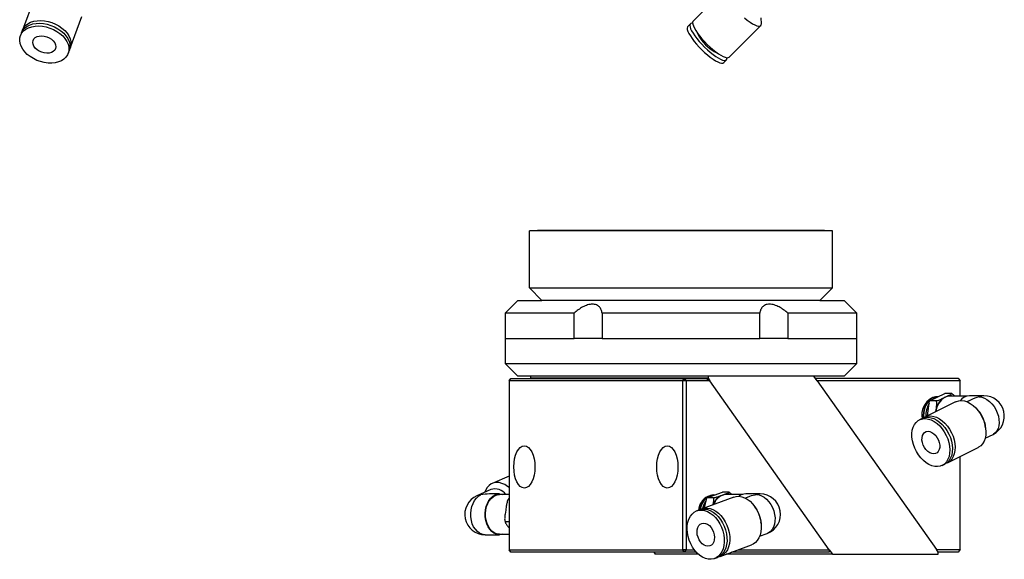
# Model space of a CAD drawing. Header units: inches. Extents: x 0.9 to 21.6, y 0.8 to 16.2.
# Tile 5 of 7: x 11.8 to 21.6, y 0.8 to 6.1. Entities that reach past the tile are written whole.
import ezdxf

# ---------------------------------------------------------------- set-up
doc = ezdxf.new("R2010")
doc.units = ezdxf.units.IN
doc.header["$MEASUREMENT"] = 0

msp = doc.modelspace()

# ---------------------------------------------------------------- linework, layer by layer
at = {"color": 7, "linetype": 'Continuous', "lineweight": 25}
for p, q in [((18.82, 6.418), (18.5077, 6.1058)), ((11.9883, 6.328), (11.8718, 6.0157)), ((12.3439, 5.8395), (12.4605, 6.1518)), ((18.4808, 6.0789), (18.4539, 6.0519)), ((18.864, 5.7494), (19.1763, 6.0617)), ((19.182, 6.08), (19.18, 6.1367)), ((11.8618, 5.9888), (11.8517, 5.9619)), ((12.3239, 5.7857), (12.3339, 5.8126)), ((18.8102, 5.6956), (18.8371, 5.7225)), ((19.8866, 4.0301), (16.8866, 4.0301)), ((16.8866, 3.4681), (16.8866, 4.0301)), ((19.7966, 4.0351), (16.9766, 4.0351)), ((19.8866, 3.4681), (19.8866, 4.0301)), ((16.8866, 3.4681), (17.0116, 3.3431)), ((16.8866, 3.4681), (19.8866, 3.4681)), ((19.7616, 3.3431), (19.8866, 3.4681)), ((16.7716, 3.3431), (16.6466, 3.2181)), ((16.7716, 3.3431), (17.0116, 3.3431)), ((19.7616, 3.3431), (17.0116, 3.3431)), ((19.7616, 3.3431), (20.0016, 3.3431)), ((20.1266, 3.2181), (20.0016, 3.3431)), ((16.6466, 3.2181), (16.6466, 2.9681)), ((17.3305, 3.2181), (16.6466, 3.2181)), ((17.3305, 2.9681), (17.3305, 3.2181)), ((17.6061, 3.2181), (17.6061, 2.9681)), ((19.167, 3.2181), (17.6061, 3.2181)), ((19.167, 2.9681), (19.167, 3.2181)), ((20.1266, 3.2181), (19.4426, 3.2181)), ((19.4426, 3.2181), (19.4426, 2.9681)), ((20.1266, 2.9681), (20.1266, 3.2181)), ((16.6466, 2.9681), (16.6466, 2.7181)), ((16.6466, 2.9681), (17.3305, 2.9681)), ((17.6061, 2.9681), (17.3305, 2.9681)), ((17.6061, 2.9681), (19.167, 2.9681)), ((19.4426, 2.9681), (19.167, 2.9681)), ((19.4426, 2.9681), (20.1266, 2.9681)), ((20.1266, 2.7181), (20.1266, 2.9681)), ((16.6466, 2.7181), (16.7716, 2.5931)), ((16.6466, 2.7181), (20.1266, 2.7181)), ((20.0016, 2.5931), (20.1266, 2.7181)), ((16.6856, 2.5473), (16.7033, 2.5723)), ((18.4039, 2.5473), (16.6856, 2.5473)), ((16.6856, 2.5473), (16.6856, 0.8773)), ((16.7033, 2.5723), (18.4216, 2.5723)), ((20.0016, 2.5931), (16.7716, 2.5931)), ((16.9015, 2.5731), (16.9015, 2.5931)), ((16.9015, 2.5731), (16.902, 2.5723)), ((18.6551, 2.5731), (16.9015, 2.5731)), ((18.4039, 2.5473), (18.4216, 2.5723)), ((18.4039, 0.8773), (18.4039, 2.5473)), ((18.4392, 2.5473), (18.4039, 2.5473)), ((18.4216, 2.5723), (18.6379, 2.5723)), ((18.4392, 2.5473), (18.4216, 2.5723)), ((18.4392, 2.5473), (18.4392, 0.8773)), ((18.6733, 2.5473), (18.4392, 2.5473)), ((18.6379, 2.5723), (18.6733, 2.5473)), ((18.6551, 2.5931), (18.6551, 2.5731)), ((18.6551, 2.5731), (18.6733, 2.5473)), ((19.8542, 0.8773), (18.6733, 2.5473)), ((19.7331, 2.549), (19.7019, 2.5931)), ((19.7154, 2.574), (21.1303, 2.574)), ((19.7331, 2.549), (20.9139, 0.879)), ((21.148, 2.549), (19.7331, 2.549)), ((21.1303, 2.574), (21.148, 2.549)), ((21.148, 2.3959), (21.148, 2.549)), ((21.1037, 2.3407), (20.7991, 2.1888)), ((20.8251, 2.2017), (20.8462, 2.3494)), ((20.8462, 2.3494), (20.9985, 2.4219)), ((20.9134, 2.3494), (20.8462, 2.3494)), ((20.9222, 2.3905), (20.9192, 2.3905)), ((20.9729, 2.3726), (21.0003, 2.3856)), ((21.0658, 2.4219), (20.9985, 2.4219)), ((21.0003, 2.3856), (21.0277, 2.3987)), ((21.2111, 2.3959), (21.0447, 2.3959)), ((21.2519, 2.3583), (21.2164, 2.3406)), ((21.3843, 2.4006), (21.2418, 2.4006)), ((20.909, 2.2436), (20.914, 2.2781)), ((21.3173, 2.2661), (21.3005, 2.2829)), ((20.7729, 2.1757), (20.7466, 2.1626)), ((21.3923, 2.1319), (21.3975, 2.1051)), ((21.4009, 2.0817), (21.3975, 2.1051)), ((21.3963, 1.9798), (21.4743, 2.0187)), ((21.024, 1.7378), (21.3286, 1.8897)), ((21.148, 0.879), (21.148, 1.7996)), ((20.9715, 1.7116), (20.9978, 1.7247)), ((16.6856, 1.6062), (16.5183, 1.5328)), ((16.5046, 1.4717), (16.3683, 1.4119)), ((16.5918, 1.4289), (16.4916, 1.4289)), ((16.6856, 1.4242), (16.5918, 1.4242)), ((16.6794, 1.3775), (16.6771, 1.3739)), ((16.6814, 1.3805), (16.6794, 1.3775)), ((16.68, 1.3792), (16.6856, 1.3792)), ((18.91, 1.399), (18.5978, 1.2825)), ((18.6211, 1.2912), (18.6414, 1.391)), ((18.6414, 1.391), (18.7974, 1.4458)), ((18.7087, 1.391), (18.6414, 1.391)), ((18.7084, 1.4188), (18.7054, 1.4188)), ((18.7693, 1.4085), (18.7974, 1.4184)), ((18.8646, 1.4458), (18.7974, 1.4458)), ((18.7974, 1.4184), (18.8254, 1.4282)), ((18.9973, 1.4242), (18.8309, 1.4242)), ((19.066, 1.4035), (19.0245, 1.388)), ((19.1705, 1.4289), (19.028, 1.4289)), ((16.6527, 1.268), (16.6468, 1.2279)), ((16.6587, 1.308), (16.6527, 1.268)), ((18.5709, 1.2725), (18.5439, 1.2624)), ((19.1289, 1.287), (19.1185, 1.3019)), ((19.1751, 1.1758), (19.1782, 1.1549)), ((16.6443, 1.1665), (16.648, 1.1503)), ((16.6469, 1.1568), (16.6856, 1.1568)), ((16.6744, 1.1082), (16.6856, 1.094)), ((19.1801, 1.1369), (19.1782, 1.1549)), ((16.4493, 1.0257), (16.5918, 1.0257)), ((16.5918, 1.0305), (16.6856, 1.0305)), ((19.1654, 1.0103), (19.241, 1.0385)), ((16.7033, 0.8523), (16.6856, 0.8773)), ((16.6856, 0.8773), (18.4039, 0.8773)), ((18.4216, 0.8523), (18.4039, 0.8773)), ((18.4392, 0.8773), (18.4039, 0.8773)), ((18.4216, 0.8523), (18.4392, 0.8773)), ((18.4392, 0.8773), (18.5189, 0.8773)), ((18.774, 0.8104), (19.0862, 0.9269)), ((18.9533, 0.8773), (19.8542, 0.8773)), ((19.8542, 0.8773), (19.8542, 0.8523)), ((19.8542, 0.8773), (19.8855, 0.8331)), ((20.9323, 0.8531), (20.9139, 0.879)), ((20.9139, 0.879), (21.148, 0.879)), ((21.148, 0.879), (21.1303, 0.854)), ((18.4216, 0.8523), (16.7033, 0.8523)), ((18.1182, 0.8523), (18.1318, 0.8331)), ((18.5597, 0.8331), (18.1318, 0.8331)), ((18.5398, 0.8523), (18.4216, 0.8523)), ((18.7201, 0.7903), (18.7471, 0.8003)), ((19.8855, 0.8331), (18.8347, 0.8331)), ((19.8542, 0.8523), (18.8863, 0.8523)), ((19.8855, 0.8331), (20.9323, 0.8331)), ((21.1303, 0.854), (20.9316, 0.854)), ((20.9323, 0.8331), (20.9323, 0.8531))]:
    msp.add_line(p, q, dxfattribs=at)
at = {"color": 7, "linetype": 'Continuous', "lineweight": 25, "flags": 128}
for points in [[(12.0878, 5.6956), (12.0506, 5.7046), (12.0143, 5.7176), (11.9797, 5.7343), (11.9476, 5.7542), (11.9188, 5.7769), (11.894, 5.8019), (11.8738, 5.8286), (11.8585, 5.8563), (11.8486, 5.8845), (11.8443, 5.9124), (11.8458, 5.9394), (11.8529, 5.9648), (11.8655, 5.9881), (11.8833, 6.0088), (11.9059, 6.0263), (11.9328, 6.0402), (11.9633, 6.0502), (11.9967, 6.056), (12.0323, 6.0576), (12.0691, 6.0549), (12.1064, 6.0479), (12.1433, 6.0369), (12.1789, 6.022), (12.2123, 6.0037), (12.2428, 5.9823), (12.2697, 5.9584), (12.2923, 5.9325), (12.3101, 5.9052), (12.3227, 5.8772), (12.3298, 5.849), (12.3312, 5.8215), (12.327, 5.7952), (12.3171, 5.7708), (12.3018, 5.7487), (12.2815, 5.7296), (12.2567, 5.7139), (12.228, 5.7019), (12.1959, 5.6939), (12.1613, 5.6902), (12.125, 5.6908), (12.0878, 5.6956)], [(11.8618, 5.9888), (11.8629, 5.9917), (11.8755, 6.0151), (11.8933, 6.0357), (11.916, 6.0532), (11.9428, 6.0671), (11.9733, 6.0771), (12.0068, 6.0829), (12.0423, 6.0845), (12.0792, 6.0818), (12.1165, 6.0749), (12.1533, 6.0638), (12.1889, 6.049), (12.2223, 6.0306), (12.2528, 6.0092), (12.2797, 5.9853), (12.3023, 5.9594), (12.3201, 5.9321), (12.3328, 5.9041), (12.3399, 5.876), (12.3413, 5.8484), (12.337, 5.8221), (12.3339, 5.8126)], [(11.8676, 6.0019), (11.873, 6.0187), (11.8856, 6.042), (11.9034, 6.0626), (11.926, 6.0801), (11.9529, 6.094), (11.9834, 6.104), (12.0168, 6.1099), (12.0524, 6.1115), (12.0892, 6.1087), (12.1265, 6.1018), (12.1634, 6.0907), (12.199, 6.0759), (12.2324, 6.0575), (12.2629, 6.0361), (12.2898, 6.0122), (12.3124, 5.9863), (12.3302, 5.959), (12.3428, 5.931), (12.3499, 5.9029), (12.3513, 5.8754), (12.3471, 5.8491), (12.3381, 5.8264)], [(18.4539, 6.0519), (18.4509, 6.0479), (18.4482, 6.0369), (18.4498, 6.022), (18.4557, 6.0037), (18.4657, 5.9823), (18.4796, 5.9584), (18.497, 5.9325), (18.5177, 5.9052), (18.541, 5.8772), (18.5664, 5.849), (18.5934, 5.8215), (18.6213, 5.7952), (18.6495, 5.7708), (18.6772, 5.7487), (18.7039, 5.7296), (18.7289, 5.7139), (18.7516, 5.7019), (18.7715, 5.6939), (18.7882, 5.6902), (18.8012, 5.6908), (18.8102, 5.6956), (18.8102, 5.6956)], [(18.5022, 6.0843), (18.4958, 6.0845), (18.4848, 6.0818), (18.4778, 6.0749), (18.4751, 6.0638), (18.4767, 6.049), (18.4826, 6.0306), (18.4926, 6.0092), (18.5065, 5.9853), (18.524, 5.9594), (18.5446, 5.9321), (18.5679, 5.9041), (18.5934, 5.876), (18.6204, 5.8484), (18.6483, 5.8221), (18.6764, 5.7977), (18.7041, 5.7756), (18.7308, 5.7565), (18.7558, 5.7408), (18.7785, 5.7288), (18.7985, 5.7209), (18.8151, 5.7171), (18.8281, 5.7177), (18.8371, 5.7225), (18.8371, 5.7225)], [(18.5077, 6.1058), (18.5048, 6.1018), (18.502, 6.0907), (18.5036, 6.0759), (18.5095, 6.0575), (18.5195, 6.0361), (18.5334, 6.0122), (18.5509, 5.9863), (18.5715, 5.959), (18.5948, 5.931), (18.6203, 5.9029), (18.6473, 5.8754), (18.6752, 5.8491), (18.7033, 5.8246), (18.7311, 5.8026), (18.7577, 5.7834), (18.7827, 5.7677), (18.8055, 5.7557), (18.8254, 5.7478), (18.842, 5.744), (18.855, 5.7446), (18.864, 5.7494), (18.864, 5.7494)], [(19.0156, 6.1368), (19.0433, 6.1148), (19.07, 6.0957), (19.095, 6.08), (19.1177, 6.068), (19.1376, 6.06), (19.1543, 6.0563), (19.1673, 6.0568), (19.1763, 6.0617), (19.1763, 6.0617)], [(19.1763, 6.0617), (19.1811, 6.0707), (19.182, 6.08)], [(12.0878, 5.7903), (12.0624, 5.7971), (12.0382, 5.8078), (12.0166, 5.8218), (11.9985, 5.8384), (11.9849, 5.8567), (11.9764, 5.876), (11.9736, 5.8951), (11.9764, 5.9131), (11.9849, 5.9292), (11.9985, 5.9425), (12.0166, 5.9524), (12.0382, 5.9583), (12.0624, 5.9599), (12.0878, 5.9573), (12.1132, 5.9505), (12.1373, 5.9398), (12.159, 5.9258), (12.1771, 5.9092), (12.1907, 5.8908), (12.1991, 5.8716), (12.202, 5.8525), (12.1991, 5.8344), (12.1907, 5.8183), (12.1771, 5.805), (12.159, 5.7952), (12.1373, 5.7893), (12.1132, 5.7876), (12.0878, 5.7903)], [(18.8371, 5.7225), (18.842, 5.7316), (18.8426, 5.744)], [(20.9192, 2.3905), (20.9037, 2.3893), (20.8799, 2.3823), (20.8574, 2.3695), (20.8369, 2.3511), (20.819, 2.3279), (20.8044, 2.3005), (20.7934, 2.2699), (20.7865, 2.237), (20.7838, 2.2029), (20.7845, 2.18)], [(20.9317, 2.3901), (20.931, 2.3901), (20.9067, 2.3893), (20.883, 2.3823), (20.8605, 2.3695), (20.8399, 2.3511), (20.8221, 2.3279), (20.8074, 2.3005), (20.7964, 2.2699), (20.7895, 2.237), (20.7868, 2.2029), (20.7874, 2.182)], [(20.9317, 2.3901), (20.931, 2.3901), (20.9067, 2.3893), (20.883, 2.3823), (20.8605, 2.3694), (20.8399, 2.3511), (20.8221, 2.3279), (20.8074, 2.3005), (20.7964, 2.2699), (20.7895, 2.237), (20.7869, 2.2029), (20.7874, 2.182)], [(21.1037, 2.3407), (21.1118, 2.3443), (21.1368, 2.3512), (21.1638, 2.3526), (21.1919, 2.3485), (21.2206, 2.3388), (21.2492, 2.3239), (21.277, 2.3042), (21.3034, 2.28), (21.3278, 2.2519), (21.3495, 2.2206), (21.3681, 2.1869), (21.3832, 2.1515), (21.3943, 2.1152)], [(21.3843, 2.4006), (21.361, 2.3979), (21.3369, 2.3891)], [(21.3369, 2.3891), (21.3624, 2.3863), (21.3885, 2.3777), (21.4145, 2.3637), (21.4396, 2.3447), (21.463, 2.3212), (21.484, 2.2941), (21.502, 2.2641), (21.5164, 2.2321), (21.5268, 2.199), (21.5329, 2.166), (21.5345, 2.134), (21.5314, 2.104), (21.524, 2.0769), (21.5122, 2.0534), (21.4966, 2.0344), (21.4776, 2.0204), (21.4743, 2.0187)], [(21.0373, 1.9371), (21.0442, 1.9009), (21.0468, 1.8654), (21.045, 1.8317), (21.0389, 1.8004), (21.0285, 1.7723), (21.0142, 1.7481), (20.9962, 1.7284), (20.9751, 1.7135), (20.9512, 1.7038), (20.9251, 1.6997), (20.8975, 1.7011), (20.869, 1.708), (20.8403, 1.7203), (20.812, 1.7377), (20.7848, 1.7597), (20.7593, 1.7859), (20.7362, 1.8157), (20.716, 1.8483), (20.6991, 1.883), (20.686, 1.9189), (20.6769, 1.9553), (20.6721, 1.9913), (20.6717, 2.026), (20.6757, 2.0586), (20.6839, 2.0883), (20.6963, 2.1145), (20.7125, 2.1366), (20.7321, 2.154), (20.7547, 2.1663), (20.7798, 2.1732), (20.8067, 2.1746), (20.8348, 2.1704), (20.8635, 2.1608), (20.8921, 2.1459), (20.92, 2.1261), (20.9464, 2.1019), (20.9707, 2.0738), (20.9925, 2.0426), (21.0111, 2.0088), (21.0261, 1.9734), (21.0373, 1.9371)], [(20.7729, 2.1757), (20.781, 2.1794), (20.806, 2.1863), (20.833, 2.1877), (20.8611, 2.1835), (20.8898, 2.1739), (20.9184, 2.159), (20.9462, 2.1392), (20.9726, 2.115), (20.997, 2.0869), (21.0187, 2.0557), (21.0373, 2.0219), (21.0524, 1.9865), (21.0635, 1.9502)], [(20.788, 2.1824), (20.8072, 2.1924), (20.8323, 2.1994), (20.8592, 2.2008), (20.8873, 2.1966), (20.9161, 2.187), (20.9447, 2.1721), (20.9725, 2.1523), (20.9989, 2.1281), (21.0232, 2.1), (21.045, 2.0688), (21.0636, 2.035), (21.0786, 1.9996), (21.0898, 1.9633)], [(20.9426, 1.9371), (20.9467, 1.9123), (20.9464, 1.8888), (20.9417, 1.8677), (20.9329, 1.85), (20.9203, 1.8368), (20.9047, 1.8285), (20.8869, 1.8257), (20.8676, 1.8285), (20.8479, 1.8368), (20.8287, 1.85), (20.8111, 1.8677), (20.7959, 1.8888), (20.7838, 1.9123), (20.7756, 1.9371), (20.7715, 1.9619), (20.7718, 1.9855), (20.7765, 2.0066), (20.7853, 2.0242), (20.7978, 2.0375), (20.8134, 2.0457), (20.8313, 2.0485), (20.8506, 2.0457), (20.8703, 2.0375), (20.8894, 2.0242), (20.9071, 2.0066), (20.9223, 1.9855), (20.9343, 1.9619), (20.9426, 1.9371)], [(21.3943, 2.1152), (21.4013, 2.0789), (21.4039, 2.0435), (21.4021, 2.0097), (21.396, 1.9785), (21.3856, 1.9504), (21.3713, 1.9262), (21.3533, 1.9064), (21.3321, 1.8915), (21.3286, 1.8897)], [(21.0635, 1.9502), (21.0705, 1.9139), (21.0731, 1.8785), (21.0713, 1.8448), (21.0652, 1.8135), (21.0548, 1.7854), (21.0405, 1.7612), (21.0225, 1.7415), (21.0013, 1.7266), (20.9978, 1.7247)], [(21.0898, 1.9633), (21.0967, 1.927), (21.0993, 1.8916), (21.0976, 1.8579), (21.0914, 1.8266), (21.0811, 1.7985), (21.0667, 1.7743), (21.0488, 1.7546), (21.0276, 1.7397), (21.0105, 1.7321)], [(16.6856, 1.4934), (16.6721, 1.5041), (16.6443, 1.5217), (16.6159, 1.5341), (16.5876, 1.5411), (16.56, 1.5425), (16.5338, 1.5383), (16.5097, 1.5285), (16.4881, 1.5135), (16.4696, 1.4934), (16.4546, 1.4689), (16.4451, 1.4456)], [(16.4493, 1.0257), (16.4425, 1.026), (16.4178, 1.0307), (16.3942, 1.0414), (16.3722, 1.0578), (16.3525, 1.0793), (16.3358, 1.1053), (16.3226, 1.135), (16.3132, 1.1676), (16.3079, 1.2019), (16.3069, 1.237), (16.3103, 1.2718), (16.3179, 1.3053), (16.3294, 1.3364), (16.3447, 1.3642), (16.363, 1.3878), (16.3841, 1.4065), (16.4071, 1.4198)], [(16.4071, 1.4198), (16.3829, 1.4169), (16.3683, 1.4119)], [(16.6225, 1.0305), (16.6098, 1.0274), (16.585, 1.026), (16.5604, 1.0307), (16.5367, 1.0414), (16.5147, 1.0578), (16.4951, 1.0793), (16.4784, 1.1053), (16.4651, 1.135), (16.4557, 1.1676), (16.4504, 1.2019), (16.4495, 1.237), (16.4528, 1.2718), (16.4604, 1.3053), (16.472, 1.3364), (16.4872, 1.3642), (16.5056, 1.3878), (16.5266, 1.4065), (16.5496, 1.4198), (16.5739, 1.4273), (16.5987, 1.4287), (16.6225, 1.4242)], [(16.5918, 1.0305), (16.5851, 1.0307), (16.5611, 1.0353), (16.538, 1.0458), (16.5165, 1.0618), (16.4973, 1.0828), (16.481, 1.1082), (16.4681, 1.1372), (16.4589, 1.169), (16.4538, 1.2025), (16.4528, 1.2368), (16.4561, 1.2708), (16.4635, 1.3035), (16.4748, 1.3338), (16.4896, 1.361), (16.5076, 1.384), (16.5281, 1.4023), (16.5506, 1.4153), (16.5743, 1.4226), (16.5918, 1.4242)], [(18.719, 1.4182), (18.7039, 1.4187), (18.6798, 1.4145), (18.6566, 1.4042), (18.6351, 1.3883), (18.616, 1.3672), (18.5998, 1.3416), (18.5871, 1.3123), (18.5783, 1.2803), (18.5768, 1.2722)], [(18.719, 1.4182), (18.7039, 1.4187), (18.6798, 1.4145), (18.6566, 1.4042), (18.6351, 1.3883), (18.616, 1.3672), (18.5998, 1.3416), (18.5871, 1.3123), (18.5783, 1.2803), (18.5768, 1.2722)], [(18.8309, 1.4242), (18.8153, 1.4229), (18.7974, 1.4184)], [(18.91, 1.399), (18.9325, 1.405), (18.9595, 1.4064), (18.9874, 1.4021), (19.0156, 1.3923), (19.0433, 1.377), (19.07, 1.3567), (19.095, 1.3319), (19.1177, 1.3031), (19.1376, 1.2711), (19.1543, 1.2365), (19.1673, 1.2002), (19.1763, 1.163)], [(19.1705, 1.4289), (19.1586, 1.4282), (19.1342, 1.4222)], [(19.1342, 1.4222), (19.1595, 1.4193), (19.1851, 1.4105), (19.2103, 1.3961), (19.2343, 1.3766), (19.2563, 1.3526), (19.2758, 1.3248), (19.292, 1.294), (19.3046, 1.2612), (19.3131, 1.2273), (19.3172, 1.1935), (19.3169, 1.1607), (19.3121, 1.1299), (19.3031, 1.102), (19.29, 1.078), (19.2733, 1.0585), (19.2534, 1.0442), (19.241, 1.0385)], [(18.8102, 1.0264), (18.8151, 0.9892), (18.8156, 0.9528), (18.8119, 0.9183), (18.8039, 0.8862), (18.7919, 0.8574), (18.7762, 0.8326), (18.7571, 0.8123), (18.7351, 0.7971), (18.7106, 0.7872), (18.6843, 0.7829), (18.6568, 0.7843), (18.6287, 0.7914), (18.6006, 0.804), (18.5734, 0.8219), (18.5474, 0.8445), (18.5235, 0.8713), (18.5021, 0.9019), (18.4838, 0.9353), (18.4689, 0.9708), (18.4579, 1.0077), (18.4509, 1.045), (18.4482, 1.0819), (18.4498, 1.1174), (18.4557, 1.1509), (18.4657, 1.1814), (18.4796, 1.2082), (18.497, 1.2308), (18.5177, 1.2487), (18.541, 1.2613), (18.5664, 1.2684), (18.5934, 1.2698), (18.6213, 1.2655), (18.6495, 1.2556), (18.6772, 1.2404), (18.7039, 1.2201), (18.7289, 1.1953), (18.7516, 1.1665), (18.7715, 1.1345), (18.7882, 1.0999), (18.8012, 1.0635), (18.8102, 1.0264)], [(18.5709, 1.2725), (18.5934, 1.2784), (18.6204, 1.2799), (18.6483, 1.2756), (18.6764, 1.2657), (18.7041, 1.2504), (18.7308, 1.2302), (18.7558, 1.2053), (18.7785, 1.1766), (18.7985, 1.1445), (18.8151, 1.1099), (18.8281, 1.0736), (18.8371, 1.0364)], [(18.5846, 1.2767), (18.5948, 1.2814), (18.6203, 1.2885), (18.6473, 1.2899), (18.6752, 1.2856), (18.7033, 1.2757), (18.7311, 1.2605), (18.7577, 1.2402), (18.7827, 1.2154), (18.8055, 1.1866), (18.8254, 1.1546), (18.842, 1.12), (18.855, 1.0836), (18.864, 1.0464)], [(18.7156, 1.0264), (18.7182, 1.0009), (18.7165, 0.9768), (18.7106, 0.9552), (18.7008, 0.9371), (18.6875, 0.9235), (18.6714, 0.915), (18.6534, 0.9122), (18.6342, 0.915), (18.615, 0.9235), (18.5966, 0.9371), (18.58, 0.9552), (18.566, 0.9768), (18.5554, 1.0009), (18.5485, 1.0264), (18.5459, 1.0518), (18.5476, 1.0759), (18.5535, 1.0976), (18.5633, 1.1156), (18.5766, 1.1292), (18.5927, 1.1377), (18.6107, 1.1406), (18.6299, 1.1377), (18.6491, 1.1292), (18.6675, 1.1156), (18.6841, 1.0976), (18.698, 1.0759), (18.7087, 1.0518), (18.7156, 1.0264)], [(19.1763, 1.163), (19.1811, 1.1258), (19.1817, 1.0895), (19.178, 1.0549), (19.17, 1.0228), (19.158, 0.994), (19.1423, 0.9692), (19.1232, 0.9489), (19.1011, 0.9337), (19.0862, 0.9269)], [(18.8371, 1.0364), (18.842, 0.9992), (18.8425, 0.9629), (18.8388, 0.9283), (18.8308, 0.8962), (18.8189, 0.8675), (18.8031, 0.8426), (18.784, 0.8224), (18.762, 0.8071), (18.7471, 0.8003)], [(18.864, 1.0464), (18.8689, 1.0093), (18.8695, 0.9729), (18.8657, 0.9383), (18.8578, 0.9063), (18.8458, 0.8775), (18.83, 0.8527), (18.8109, 0.8324), (18.7889, 0.8172), (18.7644, 0.8073), (18.7602, 0.8062)]]:
    msp.add_lwpolyline(points, dxfattribs=at)
at = {"color": 7, "linetype": 'Continuous', "lineweight": 25}
for centre, radius, start, end in [((18.9122, 6.1539), 0.3992, 204.21004, 245.78994), ((16.9766, 4.0001), 0.035, 90, 121.00272), ((19.7966, 4.0001), 0.035, 58.99728, 90), ((20.957, 2.2106), 0.188, 118.81078, 190.79249), ((20.9481, 2.2799), 0.111, 99.09021, 131.76445), ((21.0952, 2.2244), 0.1871, 120.47312, 174.09552), ((21.1019, 2.2265), 0.1949, 131.44257, 164.64478), ((21.045, 2.2934), 0.1025, 90.19304, 115.85922), ((21.0447, 2.2983), 0.1018, 73.49868, 99.57669), ((21.2484, 2.2748), 0.126, 93.03638, 142.87499), ((21.3843, 2.199), 0.2016, 296.50492, 90), ((21.0547, 2.2011), 0.2458, 149.59674, 181.7226), ((21.1083, 2.0612), 0.2926, 13.98253, 44.4405), ((16.5465, 1.3413), 0.137, 37.23074, 107.83088), ((16.4493, 1.2273), 0.2016, 113.69889, 270), ((18.7226, 1.2574), 0.1622, 115.5549, 175.98093), ((18.73, 1.2645), 0.1563, 99.06888, 176.66043), ((18.8129, 1.2402), 0.2161, 144.98395, 168.34518), ((18.7329, 1.3128), 0.1062, 97.20865, 120.85326), ((18.8759, 1.263), 0.1804, 126.23898, 161.22136), ((18.8632, 1.2692), 0.1631, 113.82727, 160.25323), ((18.8308, 1.326), 0.1024, 73.53711, 93.00173), ((19.0297, 1.3175), 0.1114, 90.88207, 127.18653), ((19.1705, 1.2273), 0.2016, 290.46559, 90), ((18.8907, 1.1228), 0.2894, 10.56167, 34.57758)]:
    msp.add_arc(centre, radius, start, end, dxfattribs=at)
for centre, major_axis, ratio, start_param, end_param in [((21.3843, 2.199), (0.2774, 0.0653), 0.687511, 1.579777, 1.900828), ((16.4493, 1.2273), (0.2789, 0.0585), 0.691551, 1.276229, 1.577183), ((19.1705, 1.2273), (0.2805, 0.0506), 0.695589, 1.574888, 1.824715)]:
    msp.add_ellipse(centre, major_axis=major_axis, ratio=ratio, start_param=start_param, end_param=end_param, dxfattribs=at)
for centre in [(16.8376, 1.6966), (18.2519, 1.6966)]:
    msp.add_ellipse(centre, major_axis=(0, 0.2093), ratio=0.5, dxfattribs=at)
for points, knots in [([(17.6061, 3.2181), (17.6048, 3.2295), (17.6022, 3.2403), (17.5958, 3.2556), (17.5933, 3.2605), (17.5874, 3.2698), (17.584, 3.2743), (17.5763, 3.2824), (17.572, 3.2862), (17.5623, 3.2929), (17.5569, 3.2958), (17.5453, 3.3006), (17.539, 3.3025), (17.5255, 3.305), (17.5183, 3.3057), (17.5034, 3.3057), (17.4957, 3.3051), (17.4798, 3.3026), (17.4716, 3.3007), (17.4474, 3.2935), (17.431, 3.2866), (17.4078, 3.2744), (17.4002, 3.27), (17.3852, 3.2607), (17.3779, 3.2558), (17.3566, 3.2404), (17.3432, 3.2295), (17.3305, 3.2181)], [0, 0, 0, 0, 0.125, 0.125, 0.1875, 0.1875, 0.25, 0.25, 0.3125, 0.3125, 0.375, 0.375, 0.4375, 0.4375, 0.5, 0.5, 0.5625, 0.5625, 0.625, 0.625, 0.75, 0.75, 0.8125, 0.8125, 0.875, 0.875, 1, 1, 1, 1]), ([(19.4426, 3.2181), (19.4299, 3.2295), (19.4166, 3.2403), (19.3955, 3.2556), (19.3883, 3.2605), (19.3733, 3.2698), (19.3656, 3.2743), (19.3501, 3.2824), (19.3422, 3.2862), (19.3261, 3.2929), (19.3179, 3.2958), (19.3018, 3.3006), (19.2937, 3.3025), (19.2779, 3.305), (19.27, 3.3057), (19.2551, 3.3057), (19.248, 3.3051), (19.2344, 3.3026), (19.228, 3.3007), (19.2105, 3.2935), (19.2008, 3.2866), (19.1892, 3.2744), (19.1858, 3.27), (19.1799, 3.2607), (19.1774, 3.2558), (19.171, 3.2404), (19.1683, 3.2295), (19.167, 3.2181)], [0, 0, 0, 0, 0.125, 0.125, 0.1875, 0.1875, 0.25, 0.25, 0.3125, 0.3125, 0.375, 0.375, 0.4375, 0.4375, 0.5, 0.5, 0.5625, 0.5625, 0.625, 0.625, 0.75, 0.75, 0.8125, 0.8125, 0.875, 0.875, 1, 1, 1, 1]), ([(20.9134, 2.3494), (20.9197, 2.351), (20.9255, 2.3528), (20.9364, 2.3566), (20.9414, 2.3586), (20.9557, 2.3645), (20.9644, 2.3686), (20.9729, 2.3726)], [0, 0, 0, 0, 0.25, 0.25, 0.5, 0.5, 1, 1, 1, 1]), ([(20.914, 2.2781), (20.9157, 2.2905), (20.9173, 2.3029), (20.918, 2.3213), (20.918, 2.3273), (20.9168, 2.339), (20.9157, 2.3447), (20.9134, 2.3494)], [0, 0, 0, 0, 0.5, 0.5, 0.75, 0.75, 1, 1, 1, 1]), ([(21.0277, 2.3987), (21.0362, 2.4027), (21.0445, 2.4067), (21.0552, 2.4127), (21.0584, 2.4147), (21.0635, 2.4185), (21.0655, 2.4203), (21.0658, 2.4219)], [0, 0, 0, 0, 0.5, 0.5, 0.75, 0.75, 1, 1, 1, 1]), ([(21.0658, 2.4219), (21.0701, 2.419), (21.0818, 2.4112), (21.0903, 2.4018), (21.0956, 2.3959)], [0, 0, 0, 0, 0.369064, 1, 1, 1, 1]), ([(16.68, 1.3792), (16.6764, 1.3744), (16.6736, 1.3687), (16.669, 1.357), (16.6672, 1.351), (16.6626, 1.3328), (16.6606, 1.3203), (16.6587, 1.308)], [0, 0, 0, 0, 0.25, 0.25, 0.5, 0.5, 1, 1, 1, 1]), ([(16.6855, 1.3845), (16.6847, 1.384), (16.6814, 1.382), (16.6806, 1.3804), (16.68, 1.3792)], [0, 0, 0, 0, 0.257543, 1, 1, 1, 1]), ([(18.7051, 1.3211), (18.7076, 1.3332), (18.7099, 1.3453), (18.7117, 1.3634), (18.712, 1.3693), (18.7114, 1.3808), (18.7107, 1.3864), (18.7087, 1.391)], [0, 0, 0, 0, 0.5, 0.5, 0.75, 0.75, 1, 1, 1, 1]), ([(18.7087, 1.391), (18.715, 1.3922), (18.7209, 1.3936), (18.7319, 1.3964), (18.737, 1.3979), (18.7517, 1.4024), (18.7606, 1.4055), (18.7693, 1.4085)], [0, 0, 0, 0, 0.25, 0.25, 0.5, 0.5, 1, 1, 1, 1]), ([(18.8254, 1.4282), (18.8341, 1.4313), (18.8426, 1.4343), (18.8536, 1.4388), (18.8569, 1.4403), (18.8622, 1.4432), (18.8643, 1.4446), (18.8646, 1.4458)], [0, 0, 0, 0, 0.5, 0.5, 0.75, 0.75, 1, 1, 1, 1]), ([(18.8646, 1.4458), (18.8688, 1.4426), (18.8777, 1.4361), (18.8839, 1.4283), (18.8871, 1.4242)], [0, 0, 0, 0, 0.476645, 1, 1, 1, 1]), ([(16.6468, 1.2279), (16.6449, 1.2156), (16.6433, 1.2032), (16.6424, 1.1849), (16.6424, 1.1788), (16.6435, 1.1671), (16.6446, 1.1615), (16.6469, 1.1568)], [0, 0, 0, 0, 0.5, 0.5, 0.75, 0.75, 1, 1, 1, 1]), ([(16.6469, 1.1568), (16.6465, 1.1535), (16.6476, 1.1496), (16.651, 1.1416), (16.6534, 1.1375), (16.6613, 1.1251), (16.6678, 1.1166), (16.6744, 1.1082)], [0, 0, 0, 0, 0.25, 0.25, 0.5, 0.5, 1, 1, 1, 1])]:
    msp.add_open_spline(points, degree=3, knots=knots, dxfattribs=at)

doc.saveas('drawing.dxf')
